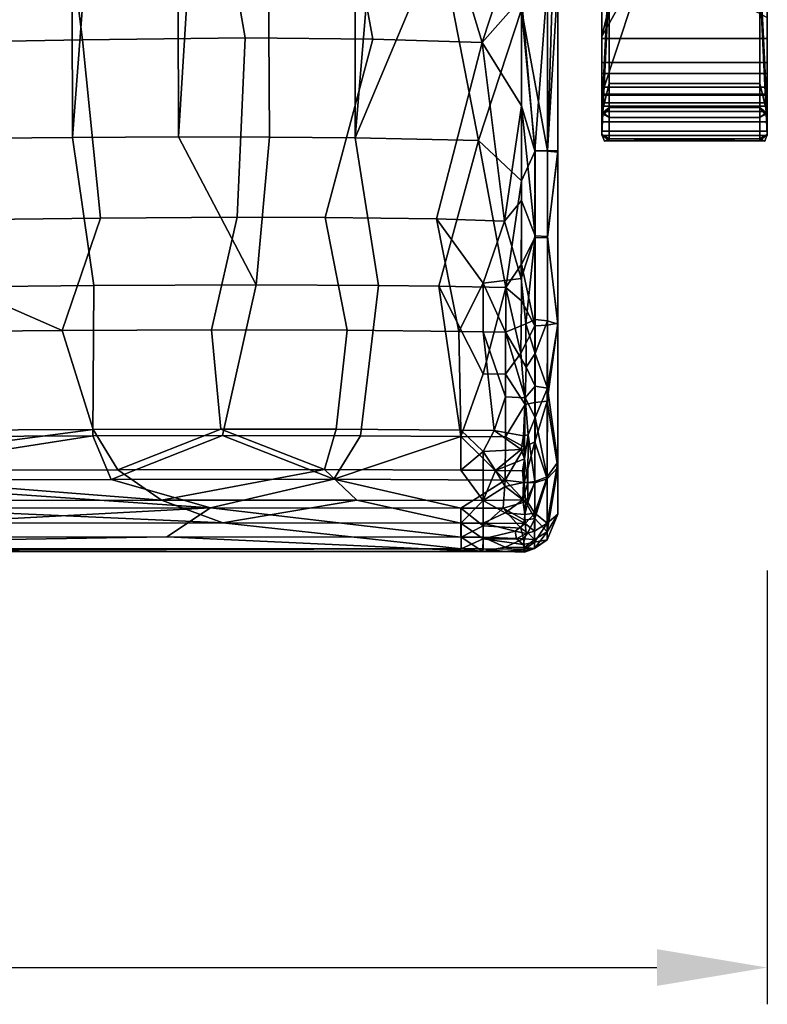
# Model space of a CAD drawing. Header units: millimetres. Extents: x -359 to 363, y -484 to 317.
# Tile 10 of 74: x 104 to 307, y -484 to -216. Entities that reach past the tile are written whole.
import ezdxf

# ---------------------------------------------------------------- set-up
doc = ezdxf.new("R2010")
doc.units = ezdxf.units.MM
doc.layers.add('Layer 01', color=7, linetype='Continuous', true_color=0x000000)
doc.styles.add('Default', font='arial.ttf')
doc.dimstyles.new('Default', dxfattribs={"dimscale": 10, "dimtxt": 2.5, "dimasz": 3, "dimexe": 1, "dimexo": 0.5, "dimgap": 0.8, "dimtad": 1, "dimtoh": 1, "dimzin": 1, "dimdsep": 46, "dimtxsty": 'Default', "dimcen": 2.5, "dimadec": 1, "dimazin": 1, "dimtfac": 1, "dimtdec": 4, "dimtix": 1, "dimtofl": 0, "dimtmove": 1, "dimatfit": 3, "dimfxl": 1, "dimtolj": 1, "dimtzin": 1, "dimarcsym": 0})

# ---------------------------------------------------------------- blocks, each defined once
blk = doc.blocks.new('*D1')
at = {"layer": 'Defpoints', "color": 0}
for p in [(-306.84, -361.07), (307.16, -361.07), (307.16, -474.07)]:
    blk.add_point(p, dxfattribs=at)
at = {"layer": 'Layer 01', "color": 0, "lineweight": -2}
for p, q in [((-306.84, -366.07), (-306.84, -484.07)), ((307.16, -366.07), (307.16, -484.07)), ((-276.84, -474.07), (277.16, -474.07))]:
    blk.add_line(p, q, dxfattribs=at)
at = {"layer": 'Layer 01', "color": 0}
for points in [[(-276.84, -469.07), (-276.84, -479.07), (-306.84, -474.07)], [(277.16, -479.07), (277.16, -469.07), (307.16, -474.07)]]:
    blk.add_solid(points, dxfattribs=at)
at = {"layer": 'Layer 01', "color": 0, "insert": (0.16, -453.31), "char_height": 25, "attachment_point": 5, "style": 'Default'}
blk.add_mtext('\\A1;614.00', dxfattribs=at)

msp = doc.modelspace()

# ---------------------------------------------------------------- linework, layer by layer
at = {"layer": 'Layer 01'}
for points in [[(117.305, 121.342, 479.528), (49.721, 125.533, 479.137), (51.738, -248.873, 479.149), (118.253, -248.371, 479.534)], [(118.253, -248.371, 479.534), (146.187, 118.134, 479.639), (117.305, 121.342, 479.528)], [(118.253, -248.371, 479.534), (147.055, -248.214, 479.64), (146.187, 118.134, 479.639)], [(169.491, 115.141, 479.667), (146.187, 118.134, 479.639), (147.055, -248.214, 479.64)], [(169.491, 115.141, 479.667), (147.055, -248.214, 479.64), (171.814, -248.246, 479.664)], [(195.092, -248.452, 479.601), (195.571, 112.859, 479.604), (169.491, 115.141, 479.667), (171.814, -248.246, 479.664)], [(195.092, -248.452, 479.601), (218.559, 33.407, 479.433), (195.571, 112.859, 479.604)], [(250.161, 42.305, 414.483), (250.161, -159.508, 459.622), (250.161, -262.036, 414.141)], [(250.161, -113.934, 408.865), (250.161, 42.305, 414.483), (250.161, -262.036, 414.141)], [(195.092, -248.452, 479.601), (217.9, -194.086, 479.437), (218.559, 33.407, 479.433)], [(284.661, -128.343, 439.051), (262.161, -220.871, 529.832), (262.161, -92.295, 403.683)], [(262.161, -92.295, 403.683), (262.161, -220.871, 529.832), (262.161, -107.919, 430.22)], [(262.161, -220.871, 529.832), (262.161, -204.327, 524.808), (262.161, -107.919, 430.22)], [(250.161, -205.998, 408.866), (250.161, -113.934, 408.865), (250.161, -262.036, 414.141)], [(262.161, -220.871, 529.832), (284.661, -128.343, 439.051), (274.773, -198.408, 507.793)], [(247.357, -157.774, 476.107), (240.311, -213.533, 479.162), (247.357, -251.976, 476.106)], [(247.357, -251.976, 476.106), (250.161, -160.031, 469.163), (247.357, -157.774, 476.107)], [(247.357, -251.976, 476.106), (250.161, -206.003, 469.163), (250.161, -160.031, 469.163)], [(250.161, -159.508, 459.622), (250.161, -206.003, 469.163), (250.161, -314.214, 459.351), (250.161, -262.036, 414.141)], [(49.285, -223.049, 398.833), (38.12, -181.36, 398.937), (115.967, -182.207, 398.571), (120.935, -221.788, 398.49)], [(120.935, -221.788, 398.49), (115.967, -182.207, 398.571), (158.151, -180.853, 398.449), (165.172, -221.311, 398.384)], [(165.172, -221.311, 398.384), (158.151, -180.853, 398.449), (192.334, -180.7, 398.494), (199.94, -221.674, 398.466)], [(199.94, -221.674, 398.466), (192.334, -180.7, 398.494), (217.906, -183.936, 398.64), (229.596, -222.496, 398.682)], [(307.161, -221.419, 608.716), (262.161, -221.419, 608.716), (262.161, -181.548, 666.829), (307.161, -181.548, 666.829)], [(262.161, -181.548, 666.829), (262.161, -221.419, 608.716), (262.161, -228.015, 613.242), (262.161, -201.435, 651.984)], [(307.161, -181.548, 666.829), (307.161, -201.435, 651.984), (307.161, -221.419, 608.716)], [(229.596, -222.496, 398.682), (217.906, -183.936, 398.64), (240.285, -189.885, 398.867)], [(229.596, -222.496, 398.682), (240.285, -189.885, 398.867), (240.285, -210.395, 398.867)], [(262.161, -189.877, 672.369), (262.16, -241.819, 596.658), (262.161, -247.595, 600.612), (262.161, -195.592, 676.41)], [(262.16, -241.819, 596.658), (262.161, -189.877, 672.369), (264.161, -201.152, 652.396)], [(307.161, -241.819, 596.658), (305.161, -201.152, 652.396), (307.16, -189.877, 672.369)], [(307.161, -247.595, 600.612), (307.161, -241.819, 596.658), (307.16, -189.877, 672.369), (307.161, -195.6, 676.398)], [(195.092, -248.452, 479.601), (228.638, -249.153, 479.332), (217.9, -194.086, 479.437)], [(228.638, -249.153, 479.332), (240.311, -213.533, 479.162), (217.9, -194.086, 479.437)], [(262.161, -195.592, 676.41), (262.161, -247.595, 600.612), (264.161, -205.901, 664.918)], [(307.161, -195.6, 676.398), (305.16, -205.47, 665.546), (307.161, -247.595, 600.612)], [(262.161, -220.871, 529.832), (274.773, -198.408, 507.793), (262.161, -236.584, 545.248)], [(274.773, -198.408, 507.793), (307.161, -215.756, 524.814), (307.161, -236.584, 545.248), (262.161, -236.584, 545.248)], [(262.16, -241.819, 596.658), (264.161, -201.152, 652.396), (264.161, -233.67, 605)], [(262.161, -201.435, 651.984), (262.161, -228.015, 613.242), (307.161, -228.015, 613.242), (307.161, -201.435, 651.984)], [(305.161, -201.152, 652.396), (305.161, -233.67, 605), (264.161, -233.67, 605), (264.161, -201.152, 652.396)], [(307.161, -241.819, 596.658), (305.161, -233.67, 605), (305.161, -201.152, 652.396)], [(307.161, -201.435, 651.984), (307.161, -228.015, 613.242), (307.161, -221.419, 608.716)], [(240.285, -210.395, 398.867), (247.347, -205.963, 401.912), (243.989, -251.998, 398.92)], [(247.347, -205.963, 401.912), (247.353, -252.084, 401.209), (243.989, -251.998, 398.92)], [(247.353, -252.084, 401.209), (247.347, -205.963, 401.912), (250.161, -205.998, 408.866), (250.161, -252.347, 408.151)], [(250.161, -206.003, 469.163), (247.357, -251.976, 476.106), (250.161, -251.976, 469.163)], [(250.161, -205.998, 408.866), (250.161, -262.036, 414.141), (250.161, -252.347, 408.151)], [(250.161, -206.003, 469.163), (250.161, -251.976, 469.163), (250.161, -314.214, 459.351)], [(307.161, -230.982, 550.959), (307.161, -208.236, 528.643), (262.161, -204.327, 524.808), (262.161, -230.982, 550.959)], [(262.161, -220.871, 529.832), (262.161, -230.982, 550.959), (262.161, -204.327, 524.808)], [(264.161, -249.245, 601.744), (264.161, -205.901, 664.918), (262.161, -247.595, 600.612)], [(305.161, -249.245, 601.744), (305.16, -205.47, 665.546), (264.161, -205.901, 664.918), (264.161, -249.245, 601.744)], [(307.161, -247.595, 600.612), (305.16, -205.47, 665.546), (305.161, -249.245, 601.744)], [(307.161, -215.756, 524.814), (307.161, -208.236, 528.643), (307.161, -230.982, 550.959)], [(240.285, -210.395, 398.867), (240.296, -239.752, 398.535), (229.596, -222.496, 398.682)], [(240.296, -239.752, 398.535), (240.285, -210.395, 398.867), (243.989, -251.998, 398.92)], [(240.307, -260.167, 479.164), (240.311, -213.533, 479.162), (228.638, -249.153, 479.332)], [(240.311, -213.533, 479.162), (240.307, -260.167, 479.164), (243.996, -251.976, 478.398)], [(243.996, -251.976, 478.398), (247.357, -251.976, 476.106), (240.311, -213.533, 479.162)], [(307.161, -215.756, 524.814), (307.161, -230.982, 550.959), (307.161, -236.584, 545.248)], [(125.88, -270.322, 396.82), (47.713, -271.196, 397.211), (49.285, -223.049, 398.833), (120.935, -221.788, 398.49)], [(125.88, -270.322, 396.82), (120.935, -221.788, 398.49), (165.172, -221.311, 398.384), (162.963, -270.048, 396.747)], [(165.172, -221.311, 398.384), (199.94, -221.674, 398.466), (186.964, -270.131, 396.773), (162.963, -270.048, 396.747)], [(199.94, -221.674, 398.466), (229.596, -222.496, 398.682), (217.229, -270.49, 396.933), (186.964, -270.131, 396.773)], [(262.161, -220.871, 529.832), (262.161, -236.584, 545.248), (262.161, -230.982, 550.959)], [(307.161, -234.709, 589.345), (262.161, -234.709, 589.345), (262.161, -221.419, 608.716), (307.161, -221.419, 608.716)], [(262.161, -241.306, 593.871), (262.161, -228.015, 613.242), (262.161, -221.419, 608.716), (262.161, -234.709, 589.345)], [(307.161, -221.419, 608.716), (307.161, -228.015, 613.242), (307.161, -241.306, 593.871), (307.161, -234.709, 589.345)], [(229.596, -222.496, 398.682), (235.661, -271.08, 397.111), (217.229, -270.49, 396.933)], [(235.661, -271.08, 397.111), (229.596, -222.496, 398.682), (240.296, -239.752, 398.535)], [(307.161, -241.306, 593.871), (307.161, -228.015, 613.242), (262.161, -228.015, 613.242), (262.161, -241.306, 593.871)], [(262.161, -230.982, 550.959), (262.161, -236.895, 559.14), (307.161, -236.895, 559.14), (307.161, -230.982, 550.959)], [(262.161, -230.982, 550.959), (262.161, -236.584, 545.248), (262.161, -244.075, 555.611), (262.161, -236.895, 559.14)], [(307.161, -244.075, 555.611), (307.161, -236.584, 545.248), (307.161, -230.982, 550.959), (307.161, -236.895, 559.14)], [(262.16, -241.819, 596.658), (264.161, -233.67, 605), (264.161, -240.174, 595.521)], [(262.161, -238.938, 580.179), (262.161, -234.709, 589.345), (307.161, -234.709, 589.345), (307.161, -238.938, 580.179)], [(262.161, -234.709, 589.345), (262.161, -238.938, 580.179), (262.161, -246.663, 582.261), (262.161, -241.306, 593.871)], [(305.161, -240.174, 595.521), (264.161, -240.174, 595.521), (264.161, -233.67, 605), (305.161, -233.67, 605)], [(307.161, -241.819, 596.658), (305.161, -240.174, 595.521), (305.161, -233.67, 605)], [(307.161, -246.663, 582.261), (307.161, -238.938, 580.179), (307.161, -234.709, 589.345), (307.161, -241.306, 593.871)], [(307.161, -244.075, 555.611), (262.161, -244.075, 555.611), (262.161, -236.584, 545.248), (307.161, -236.584, 545.248)], [(262.161, -236.895, 559.14), (262.161, -239.831, 569.474), (307.161, -239.831, 569.474), (307.161, -236.895, 559.14)], [(262.161, -247.794, 568.701), (262.161, -239.831, 569.474), (262.161, -236.895, 559.14), (262.161, -244.075, 555.611)], [(307.161, -236.895, 559.14), (307.161, -239.831, 569.474), (307.161, -247.794, 568.701), (307.161, -244.075, 555.611)], [(235.661, -271.08, 397.111), (240.296, -239.752, 398.535), (240.308, -265.54, 397.523)], [(240.296, -239.752, 398.535), (243.989, -251.998, 398.92), (243.997, -275.115, 397.668)], [(240.296, -239.752, 398.535), (243.997, -275.115, 397.668), (240.308, -265.54, 397.523)], [(264.161, -240.174, 595.521), (262.873, -241.944, 594.914), (262.16, -241.819, 596.658)], [(262.161, -239.831, 569.474), (262.161, -238.938, 580.179), (307.161, -238.938, 580.179), (307.161, -239.831, 569.474)], [(262.161, -238.938, 580.179), (262.161, -239.831, 569.474), (262.161, -247.794, 568.701), (262.161, -246.663, 582.261)], [(264.161, -242.955, 595.003), (262.873, -241.944, 594.914), (264.161, -240.174, 595.521)], [(305.161, -240.174, 595.521), (305.161, -242.955, 595.003), (264.161, -242.955, 595.003), (264.161, -240.174, 595.521)], [(305.161, -240.174, 595.521), (307.161, -241.819, 596.658), (306.445, -241.945, 594.913)], [(305.161, -242.955, 595.003), (305.161, -240.174, 595.521), (306.445, -241.945, 594.913)], [(307.161, -247.794, 568.701), (307.161, -239.831, 569.474), (307.161, -238.938, 580.179), (307.161, -246.663, 582.261)], [(264.161, -248.727, 598.963), (262.161, -247.595, 600.612), (262.16, -241.819, 596.658), (264.161, -242.955, 595.003)], [(262.16, -241.819, 596.658), (262.873, -241.944, 594.914), (264.161, -242.955, 595.003)], [(307.161, -241.306, 593.871), (262.161, -241.306, 593.871), (262.161, -246.663, 582.261), (307.161, -246.663, 582.261)], [(305.161, -248.727, 598.963), (264.161, -248.727, 598.963), (264.161, -242.955, 595.003), (305.161, -242.955, 595.003)], [(305.161, -248.727, 598.963), (305.161, -242.955, 595.003), (307.161, -241.819, 596.658), (307.161, -247.595, 600.612)], [(307.161, -241.819, 596.658), (305.161, -242.955, 595.003), (306.445, -241.945, 594.913)], [(307.161, -247.794, 568.701), (262.161, -247.794, 568.701), (262.161, -244.075, 555.611), (307.161, -244.075, 555.611)], [(51.738, -248.873, 479.149), (52.377, -289.297, 478.485), (124.075, -288.604, 478.894), (118.253, -248.371, 479.534)], [(147.055, -248.214, 479.64), (118.253, -248.371, 479.534), (124.075, -288.604, 478.894), (168.185, -288.426, 479.005)], [(168.185, -288.426, 479.005), (171.814, -248.246, 479.664), (147.055, -248.214, 479.64)], [(195.092, -248.452, 479.601), (171.814, -248.246, 479.664), (168.185, -288.426, 479.005), (201.412, -288.61, 478.894)], [(228.638, -249.153, 479.332), (195.092, -248.452, 479.601), (201.412, -288.61, 478.894), (217.83, -288.834, 478.765)], [(307.161, -246.663, 582.261), (262.161, -246.663, 582.261), (262.161, -247.794, 568.701), (307.161, -247.794, 568.701)], [(262.161, -247.595, 600.612), (262.873, -249.333, 600.733), (264.161, -249.245, 601.744)], [(264.161, -248.727, 598.963), (262.873, -249.333, 600.733), (262.161, -247.595, 600.612)], [(264.161, -249.245, 601.744), (262.873, -249.333, 600.733), (264.161, -248.727, 598.963)], [(264.161, -248.727, 598.963), (305.161, -249.245, 601.744), (264.161, -249.245, 601.744)], [(264.161, -248.727, 598.963), (305.161, -248.727, 598.963), (305.161, -249.245, 601.744)], [(307.161, -247.595, 600.612), (305.161, -249.245, 601.744), (306.445, -249.335, 600.734)], [(305.161, -248.727, 598.963), (307.161, -247.595, 600.612), (306.445, -249.335, 600.734)], [(305.161, -249.245, 601.744), (305.161, -248.727, 598.963), (306.445, -249.335, 600.734)], [(217.83, -288.834, 478.765), (236.067, -289.169, 478.56), (228.638, -249.153, 479.332)], [(228.638, -249.153, 479.332), (236.067, -289.169, 478.56), (240.307, -260.167, 479.164)], [(243.996, -251.976, 478.398), (240.307, -260.167, 479.164), (240.3, -282.832, 478.779), (243.991, -275.639, 478.233)], [(243.989, -251.998, 398.92), (247.353, -252.084, 401.209), (247.357, -275.283, 399.953), (243.997, -275.115, 397.668)], [(243.991, -275.639, 478.233), (247.354, -275.586, 475.943), (247.357, -251.976, 476.106), (243.996, -251.976, 478.398)], [(247.357, -275.283, 399.953), (247.353, -252.084, 401.209), (250.161, -252.347, 408.151)], [(250.161, -251.976, 469.163), (247.354, -275.586, 475.943), (250.161, -298.842, 467.85)], [(247.354, -275.586, 475.943), (250.161, -251.976, 469.163), (247.357, -251.976, 476.106)], [(250.161, -299.151, 404.495), (247.357, -275.283, 399.953), (250.161, -252.347, 408.151)], [(250.161, -298.842, 467.85), (250.161, -314.214, 459.351), (250.161, -251.976, 469.163)], [(250.161, -262.036, 414.141), (250.161, -299.151, 404.495), (250.161, -252.347, 408.151)], [(236.067, -289.169, 478.56), (240.3, -282.832, 478.779), (240.307, -260.167, 479.164)], [(250.161, -262.036, 414.141), (250.161, -314.78, 441.822), (250.161, -314.78, 414.479)], [(250.161, -262.036, 414.141), (250.161, -314.214, 459.351), (250.161, -314.78, 441.822)], [(250.161, -299.151, 404.495), (250.161, -262.036, 414.141), (250.161, -314.78, 414.479)], [(240.213, -286.72, 395.896), (235.661, -271.08, 397.111), (240.308, -265.54, 397.523)], [(240.213, -286.72, 395.896), (240.308, -265.54, 397.523), (243.997, -275.115, 397.668)], [(47.713, -271.196, 397.211), (125.88, -270.322, 396.82), (115.396, -300.895, 393.733)], [(156.021, -300.669, 393.6), (115.396, -300.895, 393.733), (125.88, -270.322, 396.82), (162.963, -270.048, 396.747)], [(162.963, -270.048, 396.747), (186.964, -270.131, 396.773), (192.881, -300.735, 393.64), (156.021, -300.669, 393.6)], [(192.881, -300.735, 393.64), (186.964, -270.131, 396.773), (217.229, -270.49, 396.933), (223.303, -301.124, 393.848)], [(115.396, -300.895, 393.733), (39.854, -301.493, 394.139), (47.713, -271.196, 397.211)], [(217.229, -270.49, 396.933), (235.661, -271.08, 397.111), (229.905, -287.947, 395.617)], [(229.905, -287.947, 395.617), (223.303, -301.124, 393.848), (217.229, -270.49, 396.933)], [(235.661, -271.08, 397.111), (240.213, -286.72, 395.896), (229.905, -287.947, 395.617)], [(243.997, -275.115, 397.668), (241.484, -299.081, 394.489), (240.213, -286.72, 395.896)], [(243.991, -275.639, 478.233), (240.3, -282.832, 478.779), (243.98, -299.584, 477.061)], [(244.008, -297.895, 395.351), (241.484, -299.081, 394.489), (243.997, -275.115, 397.668)], [(243.98, -299.584, 477.061), (247.349, -299.4, 474.779), (247.354, -275.586, 475.943), (243.991, -275.639, 478.233)], [(243.997, -275.115, 397.668), (247.357, -275.283, 399.953), (247.362, -298.207, 397.622), (244.008, -297.895, 395.351)], [(247.349, -299.4, 474.779), (250.161, -298.842, 467.85), (247.354, -275.586, 475.943)], [(247.357, -275.283, 399.953), (250.161, -299.151, 404.495), (247.362, -298.207, 397.622)], [(236.067, -289.169, 478.56), (240.294, -292.762, 478.299), (240.3, -282.832, 478.779)], [(240.3, -282.832, 478.779), (240.294, -292.762, 478.299), (243.98, -299.584, 477.061)], [(123.722, -329.523, 473.588), (124.075, -288.604, 478.894), (52.377, -289.297, 478.485), (48.55, -329.835, 473.211)], [(159.009, -329.446, 473.679), (168.185, -288.426, 479.005), (124.075, -288.604, 478.894), (123.722, -329.523, 473.588)], [(196.539, -329.484, 473.626), (201.412, -288.61, 478.894), (168.185, -288.426, 479.005), (159.009, -329.446, 473.679)], [(217.83, -288.834, 478.765), (201.412, -288.61, 478.894), (196.539, -329.484, 473.626), (223.844, -329.659, 473.423)], [(229.893, -312.626, 476.573), (236.067, -289.169, 478.56), (217.83, -288.834, 478.765)], [(223.844, -329.659, 473.423), (229.893, -312.626, 476.573), (217.83, -288.834, 478.765)], [(229.905, -287.947, 395.617), (229.898, -301.183, 393.937), (223.303, -301.124, 393.848)], [(229.905, -287.947, 395.617), (235.936, -301.291, 394.011), (229.898, -301.183, 393.937)], [(240.213, -286.72, 395.896), (241.484, -299.081, 394.489), (235.936, -301.291, 394.011), (229.905, -287.947, 395.617)], [(229.893, -312.626, 476.573), (235.932, -312.713, 476.498), (236.067, -289.169, 478.56)], [(240.183, -306.979, 477.179), (236.067, -289.169, 478.56), (235.932, -312.713, 476.498)], [(236.067, -289.169, 478.56), (240.183, -306.979, 477.179), (240.294, -292.762, 478.299)], [(240.294, -292.762, 478.299), (240.183, -306.979, 477.179), (243.98, -299.584, 477.061)], [(241.552, -310.804, 392.47), (235.936, -301.291, 394.011), (241.484, -299.081, 394.489)], [(243.98, -299.584, 477.061), (240.183, -306.979, 477.179), (241.274, -321.012, 475.179), (243.967, -320.463, 474.49)], [(244.013, -307.079, 393.901), (241.484, -299.081, 394.489), (244.008, -297.895, 395.351)], [(244.013, -307.079, 393.901), (241.552, -310.804, 392.47), (241.484, -299.081, 394.489)], [(243.967, -320.463, 474.49), (247.343, -320.06, 472.237), (247.349, -299.4, 474.779), (243.98, -299.584, 477.061)], [(247.362, -298.207, 397.622), (244.013, -307.079, 393.901), (244.008, -297.895, 395.351)], [(247.368, -316.542, 394.234), (244.013, -307.079, 393.901), (247.362, -298.207, 397.622)], [(250.161, -298.842, 467.85), (247.343, -320.06, 472.237), (250.161, -338.102, 459.703)], [(247.343, -320.06, 472.237), (250.161, -298.842, 467.85), (247.349, -299.4, 474.779)], [(247.362, -298.207, 397.622), (250.161, -299.151, 404.495), (247.368, -316.542, 394.234)], [(250.161, -336.691, 397.199), (247.368, -316.542, 394.234), (250.161, -299.151, 404.495)], [(250.161, -338.102, 459.703), (250.161, -314.214, 459.351), (250.161, -298.842, 467.85)], [(250.161, -314.78, 414.479), (250.161, -336.691, 397.199), (250.161, -299.151, 404.495)], [(39.854, -301.493, 394.139), (115.396, -300.895, 393.733), (123.831, -327.782, 387.008), (42.277, -328.135, 387.506)], [(156.021, -300.669, 393.6), (158.578, -327.71, 386.896), (123.831, -327.782, 387.008), (115.396, -300.895, 393.733)], [(189.9, -327.724, 386.936), (158.578, -327.71, 386.896), (156.021, -300.669, 393.6), (192.881, -300.735, 393.64)], [(223.84, -327.921, 387.196), (189.9, -327.724, 386.936), (192.881, -300.735, 393.64), (223.303, -301.124, 393.848)], [(232.896, -328.058, 387.316), (223.84, -327.921, 387.196), (223.303, -301.124, 393.848), (229.898, -301.183, 393.937)], [(229.898, -301.183, 393.937), (235.936, -301.291, 394.011), (235.93, -318.924, 390.352)], [(235.93, -318.924, 390.352), (232.896, -328.058, 387.316), (229.898, -301.183, 393.937)], [(241.361, -319.126, 390.477), (235.93, -318.924, 390.352), (235.936, -301.291, 394.011)], [(241.552, -310.804, 392.47), (241.361, -319.126, 390.477), (235.936, -301.291, 394.011)], [(235.932, -312.713, 476.498), (241.274, -321.012, 475.179), (240.183, -306.979, 477.179)], [(244.02, -315.989, 392.009), (241.552, -310.804, 392.47), (244.013, -307.079, 393.901)], [(244.013, -307.079, 393.901), (247.368, -316.542, 394.234), (244.02, -315.989, 392.009)], [(235.937, -329.764, 473.295), (235.932, -312.713, 476.498), (229.893, -312.626, 476.573), (223.844, -329.659, 473.423)], [(235.937, -329.764, 473.295), (241.274, -321.012, 475.179), (235.932, -312.713, 476.498)], [(244.02, -315.989, 392.009), (241.361, -319.126, 390.477), (241.552, -310.804, 392.47)], [(250.161, -314.78, 441.822), (250.161, -314.214, 459.351), (250.161, -338.102, 459.703)], [(250.161, -350.831, 430.393), (250.161, -314.78, 441.822), (250.161, -338.102, 459.703)], [(250.161, -350.831, 430.393), (250.161, -336.691, 397.199), (250.161, -314.78, 414.479), (250.161, -314.78, 441.822)], [(244.025, -324.543, 389.499), (241.361, -319.126, 390.477), (244.02, -315.989, 392.009)], [(247.368, -316.542, 394.234), (244.025, -324.543, 389.499), (244.02, -315.989, 392.009)], [(247.337, -340.605, 391.44), (244.025, -324.543, 389.499), (247.368, -316.542, 394.234)], [(247.368, -316.542, 394.234), (250.161, -336.691, 397.199), (247.337, -340.605, 391.44)], [(235.93, -318.924, 390.352), (241.361, -319.126, 390.477), (240.866, -329.494, 387.008), (232.896, -328.058, 387.316)], [(241.274, -321.012, 475.179), (235.937, -329.764, 473.295), (241.096, -332.597, 472.53)], [(240.866, -329.494, 387.008), (241.361, -319.126, 390.477), (242.167, -329.245, 387.314)], [(241.096, -332.597, 472.53), (243.958, -331.146, 472.104), (243.967, -320.463, 474.49), (241.274, -321.012, 475.179)], [(241.361, -319.126, 390.477), (244.025, -324.543, 389.499), (242.167, -329.245, 387.314)], [(243.958, -331.146, 472.104), (247.343, -320.06, 472.237), (243.967, -320.463, 474.49)], [(247.343, -320.06, 472.237), (243.958, -331.146, 472.104), (247.33, -341.222, 465.936)], [(247.33, -341.222, 465.936), (250.161, -338.102, 459.703), (247.343, -320.06, 472.237)], [(243.956, -341.891, 389.547), (242.167, -329.245, 387.314), (244.025, -324.543, 389.499)], [(244.025, -324.543, 389.499), (247.337, -340.605, 391.44), (243.956, -341.891, 389.547)], [(42.277, -328.135, 387.506), (123.831, -327.782, 387.008), (39.089, -338.962, 387.232)], [(123.831, -327.782, 387.008), (130.522, -338.701, 386.666), (39.089, -338.962, 387.232)], [(123.831, -327.782, 387.008), (158.578, -327.71, 386.896), (130.522, -338.701, 386.666)], [(158.578, -327.71, 386.896), (186.745, -338.674, 386.6), (130.522, -338.701, 386.666)], [(158.578, -327.71, 386.896), (189.9, -327.724, 386.936), (186.745, -338.674, 386.6)], [(186.745, -338.674, 386.6), (189.9, -327.724, 386.936), (223.84, -327.921, 387.196), (223.837, -338.811, 386.905)], [(223.837, -338.811, 386.905), (223.84, -327.921, 387.196), (229.883, -333.793, 386.095)], [(223.84, -327.921, 387.196), (232.896, -328.058, 387.316), (229.883, -333.793, 386.095)], [(232.896, -328.058, 387.316), (240.205, -333.251, 386.125), (229.883, -333.793, 386.095)], [(232.896, -328.058, 387.316), (240.866, -329.494, 387.008), (240.205, -333.251, 386.125)], [(242.167, -329.245, 387.314), (241.145, -335.713, 386.335), (240.866, -329.494, 387.008)], [(242.087, -342.207, 389.083), (241.145, -335.713, 386.335), (242.167, -329.245, 387.314)], [(242.167, -329.245, 387.314), (243.956, -341.891, 389.547), (242.087, -342.207, 389.083)], [(46.548, -341.586, 469.102), (123.722, -329.523, 473.588), (48.55, -329.835, 473.211)], [(46.548, -341.586, 469.102), (128.77, -341.371, 469.469), (123.722, -329.523, 473.588)], [(128.77, -341.371, 469.469), (159.009, -329.446, 473.679), (123.722, -329.523, 473.588)], [(128.77, -341.371, 469.469), (189.316, -341.31, 469.534), (159.009, -329.446, 473.679)], [(189.316, -341.31, 469.534), (196.539, -329.484, 473.626), (159.009, -329.446, 473.679)], [(189.316, -341.31, 469.534), (223.844, -329.659, 473.423), (196.539, -329.484, 473.626)], [(189.316, -341.31, 469.534), (235.849, -341.518, 469.198), (223.844, -329.659, 473.423)], [(235.849, -341.518, 469.198), (235.937, -329.764, 473.295), (223.844, -329.659, 473.423)], [(235.849, -341.518, 469.198), (241.096, -332.597, 472.53), (235.937, -329.764, 473.295)], [(241.145, -335.713, 386.335), (240.205, -333.251, 386.125), (240.866, -329.494, 387.008)], [(243.958, -331.146, 472.104), (241.096, -332.597, 472.53), (241.072, -342.163, 468.879)], [(243.958, -331.146, 472.104), (241.072, -342.163, 468.879), (243.941, -342.246, 467.981)], [(247.33, -341.222, 465.936), (243.958, -331.146, 472.104), (243.941, -342.246, 467.981)], [(229.883, -333.793, 386.095), (229.881, -338.849, 386.988), (223.837, -338.811, 386.905)], [(229.883, -333.793, 386.095), (233.231, -338.955, 387.09), (229.881, -338.849, 386.988)], [(229.883, -333.793, 386.095), (240.205, -333.251, 386.125), (233.231, -338.955, 387.09)], [(240.205, -333.251, 386.125), (241.145, -335.713, 386.335), (233.231, -338.955, 387.09)], [(235.849, -341.518, 469.198), (241.072, -342.163, 468.879), (241.096, -332.597, 472.53)], [(241.145, -335.713, 386.335), (240.579, -339.04, 387.168), (233.231, -338.955, 387.09)], [(240.837, -342.166, 388.773), (240.579, -339.04, 387.168), (241.145, -335.713, 386.335)], [(241.145, -335.713, 386.335), (242.087, -342.207, 389.083), (240.837, -342.166, 388.773)], [(247.337, -340.605, 391.44), (250.161, -336.691, 397.199), (247.31, -353.283, 409.94)], [(250.161, -336.691, 397.199), (250.161, -350.831, 430.393), (247.31, -353.283, 409.94)], [(39.089, -338.962, 387.232), (142.405, -347.004, 392.906), (24.916, -347.207, 393.514)], [(39.089, -338.962, 387.232), (130.522, -338.701, 386.666), (142.405, -347.004, 392.906)], [(130.522, -338.701, 386.666), (186.745, -338.674, 386.6), (142.405, -347.004, 392.906)], [(186.745, -338.674, 386.6), (195.529, -347.027, 392.96), (142.405, -347.004, 392.906)], [(229.874, -347.111, 393.226), (195.529, -347.027, 392.96), (186.745, -338.674, 386.6), (223.837, -338.811, 386.905)], [(223.837, -338.811, 386.905), (229.881, -338.849, 386.988), (229.874, -347.111, 393.226)], [(229.874, -347.111, 393.226), (229.881, -338.849, 386.988), (233.231, -338.955, 387.09)], [(233.231, -338.955, 387.09), (235.921, -343.31, 389.609), (229.874, -347.111, 393.226)], [(240.837, -342.166, 388.773), (235.921, -343.31, 389.609), (233.231, -338.955, 387.09), (240.579, -339.04, 387.168)], [(250.161, -350.831, 430.393), (250.161, -338.102, 459.703), (247.308, -355.565, 449.659)], [(247.33, -341.222, 465.936), (247.308, -355.565, 449.659), (250.161, -338.102, 459.703)], [(-0.722, -349.279, 464.233), (155.755, -349.076, 464.749), (46.548, -341.586, 469.102)], [(155.755, -349.076, 464.749), (128.77, -341.371, 469.469), (46.548, -341.586, 469.102)], [(155.755, -349.076, 464.749), (189.316, -341.31, 469.534), (128.77, -341.371, 469.469)], [(155.755, -349.076, 464.749), (223.863, -349.148, 464.556), (189.316, -341.31, 469.534)], [(223.863, -349.148, 464.556), (235.849, -341.518, 469.198), (189.316, -341.31, 469.534)], [(223.863, -349.148, 464.556), (235.312, -349.203, 464.422), (235.849, -341.518, 469.198)], [(241.429, -347.445, 465.807), (235.849, -341.518, 469.198), (235.312, -349.203, 464.422)], [(241.429, -347.445, 465.807), (241.072, -342.163, 468.879), (235.849, -341.518, 469.198)], [(235.921, -343.31, 389.609), (240.837, -342.166, 388.773), (240.691, -346.879, 392.928)], [(242.087, -342.207, 389.083), (240.691, -346.879, 392.928), (240.837, -342.166, 388.773)], [(242.051, -347.613, 394.197), (240.691, -346.879, 392.928), (242.087, -342.207, 389.083)], [(241.429, -347.445, 465.807), (243.941, -342.246, 467.981), (241.072, -342.163, 468.879)], [(243.941, -342.246, 467.981), (241.429, -347.445, 465.807), (243.913, -351.985, 460.625)], [(243.956, -341.891, 389.547), (242.051, -347.613, 394.197), (242.087, -342.207, 389.083)], [(243.914, -350.521, 399.256), (242.051, -347.613, 394.197), (243.956, -341.891, 389.547)], [(243.913, -351.985, 460.625), (247.33, -341.222, 465.936), (243.941, -342.246, 467.981)], [(247.33, -341.222, 465.936), (243.913, -351.985, 460.625), (247.308, -355.565, 449.659)], [(247.337, -340.605, 391.44), (243.914, -350.521, 399.256), (243.956, -341.891, 389.547)], [(247.31, -353.283, 409.94), (243.914, -350.521, 399.256), (247.337, -340.605, 391.44)], [(235.921, -343.31, 389.609), (240.691, -346.879, 392.928), (229.874, -347.111, 393.226)], [(24.916, -347.207, 393.514), (159.133, -353.143, 402.115), (-0.723, -353.282, 402.7)], [(24.916, -347.207, 393.514), (142.405, -347.004, 392.906), (159.133, -353.143, 402.115)], [(142.405, -347.004, 392.906), (195.529, -347.027, 392.96), (159.133, -353.143, 402.115)], [(195.529, -347.027, 392.96), (223.819, -353.202, 402.361), (159.133, -353.143, 402.115)], [(195.529, -347.027, 392.96), (229.874, -347.111, 393.226), (223.819, -353.202, 402.361)], [(229.874, -347.111, 393.226), (229.874, -353.218, 402.426), (223.819, -353.202, 402.361)], [(229.874, -347.111, 393.226), (240.691, -346.879, 392.928), (235.919, -350.439, 397.744)], [(229.874, -353.218, 402.426), (229.874, -347.111, 393.226), (235.919, -350.439, 397.744)], [(241.429, -347.445, 465.807), (235.312, -349.203, 464.422), (241.116, -352.415, 461.28)], [(240.691, -346.879, 392.928), (241.205, -350.84, 398.42), (235.919, -350.439, 397.744)], [(241.205, -350.84, 398.42), (240.691, -346.879, 392.928), (242.051, -347.613, 394.197)], [(243.913, -351.985, 460.625), (241.429, -347.445, 465.807), (241.116, -352.415, 461.28)], [(242.051, -347.613, 394.197), (243.914, -350.521, 399.256), (241.205, -350.84, 398.42)], [(7.181, -357.055, 453.806), (155.755, -349.076, 464.749), (-0.722, -349.279, 464.233)], [(155.755, -349.076, 464.749), (7.181, -357.055, 453.806), (143.841, -356.989, 454.111)], [(155.755, -349.076, 464.749), (143.841, -356.989, 454.111), (223.912, -357.006, 454.03)], [(223.912, -357.006, 454.03), (223.863, -349.148, 464.556), (155.755, -349.076, 464.749)], [(223.863, -349.148, 464.556), (223.912, -357.006, 454.03), (229.874, -353.962, 459.302)], [(229.874, -353.962, 459.302), (235.312, -349.203, 464.422), (223.863, -349.148, 464.556)], [(229.874, -353.962, 459.302), (240.129, -354.575, 458.543), (235.312, -349.203, 464.422)], [(235.919, -350.439, 397.744), (241.303, -353.285, 402.575), (229.874, -353.218, 402.426)], [(241.116, -352.415, 461.28), (235.312, -349.203, 464.422), (240.129, -354.575, 458.543)], [(235.919, -350.439, 397.744), (241.205, -350.84, 398.42), (241.303, -353.285, 402.575)], [(243.914, -350.521, 399.256), (241.303, -353.285, 402.575), (241.205, -350.84, 398.42)], [(243.899, -355.417, 409.126), (241.303, -353.285, 402.575), (243.914, -350.521, 399.256)], [(243.914, -350.521, 399.256), (247.31, -353.283, 409.94), (243.899, -355.417, 409.126)], [(223.929, -360.205, 424.844), (12.514, -360.221, 425.033), (-0.723, -353.282, 402.7), (159.133, -353.143, 402.115)], [(159.133, -353.143, 402.115), (223.819, -353.202, 402.361), (223.929, -360.205, 424.844)], [(223.929, -360.205, 424.844), (223.819, -353.202, 402.361), (229.872, -357.473, 412.841)], [(223.819, -353.202, 402.361), (229.874, -353.218, 402.426), (229.872, -357.473, 412.841)], [(229.872, -357.473, 412.841), (229.874, -353.218, 402.426), (238.617, -355.426, 407.068)], [(229.874, -353.218, 402.426), (241.303, -353.285, 402.575), (238.617, -355.426, 407.068)], [(241.561, -356.005, 408.843), (238.617, -355.426, 407.068), (241.303, -353.285, 402.575)], [(241.116, -352.415, 461.28), (240.129, -354.575, 458.543), (242.02, -355.907, 455.746), (243.913, -351.985, 460.625)], [(241.303, -353.285, 402.575), (243.899, -355.417, 409.126), (241.561, -356.005, 408.843)], [(243.913, -351.985, 460.625), (242.02, -355.907, 455.746), (243.895, -357.704, 450.457)], [(247.31, -353.283, 409.94), (243.892, -358.41, 419.285), (243.899, -355.417, 409.126)], [(247.305, -357.796, 429.721), (243.892, -358.41, 419.285), (247.31, -353.283, 409.94)], [(247.308, -355.565, 449.659), (243.913, -351.985, 460.625), (243.895, -357.704, 450.457)], [(250.161, -350.831, 430.393), (247.305, -357.796, 429.721), (247.31, -353.283, 409.94)], [(250.161, -350.831, 430.393), (247.308, -355.565, 449.659), (247.305, -357.796, 429.721)], [(223.912, -357.006, 454.03), (229.872, -357.021, 453.961), (229.874, -353.962, 459.302)], [(240.129, -354.575, 458.543), (229.874, -353.962, 459.302), (229.872, -357.021, 453.961), (240.834, -357.492, 452.876)], [(238.617, -355.426, 407.068), (238.952, -357.486, 412.911), (229.872, -357.473, 412.841)], [(241.561, -356.005, 408.843), (238.952, -357.486, 412.911), (238.617, -355.426, 407.068)], [(240.755, -359.032, 418.549), (238.952, -357.486, 412.911), (241.561, -356.005, 408.843)], [(240.834, -357.492, 452.876), (242.02, -355.907, 455.746), (240.129, -354.575, 458.543)], [(241.561, -356.005, 408.843), (243.899, -355.417, 409.126), (243.892, -358.41, 419.285), (240.755, -359.032, 418.549)], [(243.895, -357.704, 450.457), (242.02, -355.907, 455.746), (240.834, -357.492, 452.876)], [(243.888, -360.131, 439.8), (247.308, -355.565, 449.659), (243.895, -357.704, 450.457)], [(247.308, -355.565, 449.659), (243.888, -360.131, 439.8), (247.305, -357.796, 429.721)], [(-96.573, -360.93, 438.91), (229.835, -360.928, 438.975), (143.841, -356.989, 454.111)], [(-96.573, -360.93, 438.91), (143.841, -356.989, 454.111), (7.181, -357.055, 453.806)], [(229.835, -360.928, 438.975), (223.912, -357.006, 454.03), (143.841, -356.989, 454.111)], [(229.835, -360.928, 438.975), (229.872, -357.021, 453.961), (223.912, -357.006, 454.03)], [(229.872, -357.473, 412.841), (229.871, -360.215, 424.957), (223.929, -360.205, 424.844)], [(229.872, -357.021, 453.961), (229.835, -360.928, 438.975), (235.916, -359.737, 446.364)], [(229.871, -360.215, 424.957), (229.872, -357.473, 412.841), (240.755, -359.032, 418.549), (241.217, -360.295, 425.445)], [(235.916, -359.737, 446.364), (240.834, -357.492, 452.876), (229.872, -357.021, 453.961)], [(229.872, -357.473, 412.841), (238.952, -357.486, 412.911), (240.755, -359.032, 418.549)], [(235.916, -359.737, 446.364), (241.179, -359.82, 446.213), (240.834, -357.492, 452.876)], [(243.892, -358.41, 419.285), (241.217, -360.295, 425.445), (240.755, -359.032, 418.549)], [(241.179, -359.82, 446.213), (243.895, -357.704, 450.457), (240.834, -357.492, 452.876)], [(243.895, -357.704, 450.457), (241.179, -359.82, 446.213), (243.888, -360.131, 439.8)], [(243.889, -360.067, 429.501), (241.217, -360.295, 425.445), (243.892, -358.41, 419.285)], [(247.305, -357.796, 429.721), (243.888, -360.131, 439.8), (243.889, -360.067, 429.501)], [(243.892, -358.41, 419.285), (247.305, -357.796, 429.721), (243.889, -360.067, 429.501)], [(223.929, -360.205, 424.844), (229.835, -360.928, 438.975), (-96.573, -360.93, 438.91)], [(12.514, -360.221, 425.033), (223.929, -360.205, 424.844), (-96.573, -360.93, 438.91)], [(223.929, -360.205, 424.844), (229.871, -360.215, 424.957), (229.835, -360.928, 438.975)], [(229.835, -360.928, 438.975), (240.727, -360.954, 439.022), (235.916, -359.737, 446.364)], [(229.835, -360.928, 438.975), (229.871, -360.215, 424.957), (235.915, -360.968, 431.765)], [(235.915, -360.968, 431.765), (240.727, -360.954, 439.022), (229.835, -360.928, 438.975)], [(229.871, -360.215, 424.957), (241.217, -360.295, 425.445), (235.915, -360.968, 431.765)], [(241.217, -360.295, 425.445), (241.108, -361.117, 433.834), (235.915, -360.968, 431.765)], [(240.727, -360.954, 439.022), (235.915, -360.968, 431.765), (241.108, -361.117, 433.834)], [(240.727, -360.954, 439.022), (241.179, -359.82, 446.213), (235.916, -359.737, 446.364)], [(243.888, -360.131, 439.8), (241.179, -359.82, 446.213), (240.727, -360.954, 439.022)], [(241.108, -361.117, 433.834), (243.888, -360.131, 439.8), (240.727, -360.954, 439.022)], [(243.889, -360.067, 429.501), (241.108, -361.117, 433.834), (241.217, -360.295, 425.445)], [(243.888, -360.131, 439.8), (241.108, -361.117, 433.834), (243.889, -360.067, 429.501)]]:
    msp.add_3dface(points, dxfattribs=at)

# ---------------------------------------------------------------- dimensions: what is measured, and where the dimension line sits
dim = msp.add_linear_dim(base=(307.161, -474.07), p1=(-306.839, -361.07), p2=(307.161, -361.07), dimstyle='Default', override={"dimscale": 10, "dimtxt": 2.5, "dimasz": 3, "dimexe": 1, "dimexo": 0.5, "dimgap": 0.8, "dimtad": 1, "dimtih": 0, "dimtoh": 0, "dimdec": 2, "dimlfac": 1, "dimzin": 1, "dimtxsty": 'Default', "dimsah": 0, "dimcen": 2.5, "dimadec": 1, "dimazin": 1, "dimtix": 0, "dimtmove": 0, "dimtzin": 1}, dxfattribs=at)
dim.commit()
dim.dimension.update_dxf_attribs({"geometry": '*D1', "text_midpoint": (0.161, -453.308)})

doc.saveas('drawing.dxf')
